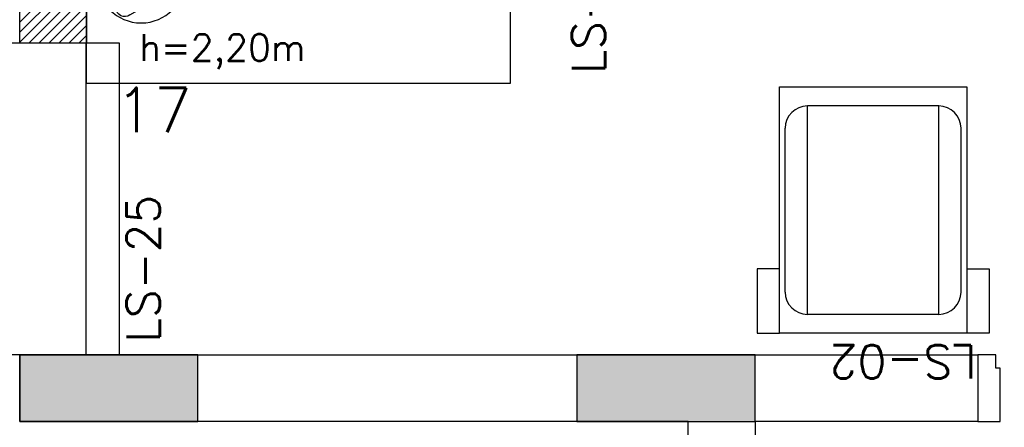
# Model space of a CAD drawing. Extents: x -21.9 to 51.8, y -25 to 17.
# Tile 22 of 53: x 13.85 to 16.059, y -8.65 to -7.735. Entities that reach past the tile are written whole.
import ezdxf
from ezdxf.enums import TextEntityAlignment as Align

# ---------------------------------------------------------------- set-up
doc = ezdxf.new("R2010")
doc.units = 0
doc.header["$MEASUREMENT"] = 0
for name, color, linetype in [('ILUMINACAO', 1, 'Continuous'), ('PAREDES', 8, 'Continuous'), ('TOMADAS_ENERGIA', 1, 'Continuous')]:
    doc.layers.add(name, color=color, linetype=linetype)
doc.styles.add('20--4-0', font='romans.shx', dxfattribs={"height": 0.08})
doc.styles.add('ROMANS', font='romans')

# ---------------------------------------------------------------- blocks, each defined once
blk = doc.blocks.new('PORTA 70')
at = {"layer": 'PAREDES'}
for p, q in [((-95.2983, 46.0042), (-95.2983, 45.2842)), ((-95.2683, 46.0042), (-95.2983, 46.0042)), ((-95.2683, 45.2842), (-95.2683, 46.0042)), ((-95.9883, 45.2842), (-96.0283, 45.2842)), ((-95.9883, 45.2542), (-95.9883, 45.2842)), ((-95.2983, 45.2842), (-95.2683, 45.2842)), ((-95.2683, 45.2842), (-95.2283, 45.2842)), ((-95.2683, 45.2542), (-95.2683, 45.2842)), ((-95.9783, 45.2542), (-95.9883, 45.2542)), ((-95.9783, 45.1342), (-95.9783, 45.2542)), ((-95.2783, 45.1342), (-95.2783, 45.2542)), ((-95.2783, 45.2542), (-95.2683, 45.2542)), ((-96.0283, 45.1342), (-95.9783, 45.1342)), ((-95.2283, 45.1342), (-95.2783, 45.1342))]:
    blk.add_line(p, q, dxfattribs=at)
blk = doc.blocks.new('LS-02')
for p, q in [((-153.9427, 52.6396), (-153.9427, 52.5896)), ((-153.7977, 52.6396), (-153.9427, 52.6396)), ((-153.7977, 52.5896), (-153.7977, 52.6396)), ((-153.8502, 52.5769), (-153.4822, 52.5769)), ((-153.9002, 52.2323), (-153.9002, 52.5269)), ((-153.9002, 52.5269), (-153.4322, 52.5269)), ((-153.4322, 52.2323), (-153.4322, 52.5269)), ((-153.9002, 52.2323), (-153.4322, 52.2323)), ((-153.9427, 52.1192), (-153.9427, 52.1696)), ((-153.8502, 52.1823), (-153.4822, 52.1823)), ((-153.7977, 52.1696), (-153.7977, 52.1192)), ((-153.7977, 52.1192), (-153.9427, 52.1192))]:
    blk.add_line(p, q)
blk.add_lwpolyline([(-153.3897, 52.1696), (-153.9427, 52.1696), (-153.9427, 52.5896), (-153.3897, 52.5896)], close=True)
for centre, start, end in [((-153.8502, 52.5269), 90, 180), ((-153.4822, 52.5269), 0, 90), ((-153.8502, 52.2323), 180, 270), ((-153.4822, 52.2323), 270, 0)]:
    blk.add_arc(centre, 0.05, start, end)
at = {"style": '20--4-0'}
blk.add_text('LS-02', height=0.075, rotation=90, dxfattribs=at).set_placement((-153.9691, 52.1474))
blk = doc.blocks.new('LS- 19')
blk.add_lwpolyline([(-132.0394, 57.6183), (-131.8904, 57.6183), (-131.8904, 57.2856), (-130.9379, 57.2856), (-130.9379, 59.0732), (-131.8904, 59.0732), (-131.8904, 58.7405), (-132.0394, 58.7405), (-132.0394, 57.6183)])
at = {"style": '20--4-0'}
blk.add_text('LS-19', height=0.07449, rotation=90, dxfattribs=at).set_placement((-130.7259, 57.3061))
blk = doc.blocks.new('TE3ALT07')
blk.add_hatch(color=256).paths.add_polyline_path([(-1.133, 2.789), (1.133, 2.789), (0.353, 4.139, 0.624289), (-0.353, 4.139)])
for p, q in [((-1.617, 1.949), (-0.353, 4.139)), ((0.353, 4.139), (1.631, 1.925)), ((-1.133, 2.789), (1.133, 2.789)), ((-1.297, 1.32), (1.28, 1.32)), ((0, 0), (0, 1.32))]:
    blk.add_line(p, q)
blk.add_circle((0.002, 2.451), 1.98)
for centre, start, end in [((0, 3.967), 26.0479, 153.9521), ((-1.302, 1.713), 143.1332, 270.777), ((1.3, 1.713), 267.1811, 32.5689)]:
    blk.add_arc(centre, 0.393, start, end)
at = {"style": 'ROMANS', "flags": 8}
for tag, p in [('020', (-5.059, 1.95)), ('001', (3.972, 2.024))]:
    blk.add_attdef(tag, text='', height=1.6, dxfattribs=at).set_placement(p, align=Align.MIDDLE_CENTER)

msp = doc.modelspace()

# ---------------------------------------------------------------- hatches: boundary and pattern name
at = {"layer": 'PAREDES', "lineweight": -3}
h = msp.add_hatch(dxfattribs=at)
h.set_pattern_fill('LINE', color=256, scale=0.005, angle=45)
h.set_pattern_definition([(45, (112.312373, -60.326143), (-0.0112253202, 0.0112253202), [])])
h.paths.add_polyline_path([(14, -7.5524), (13.85, -7.5524), (13.85, -7.7874), (14, -7.7874)])
h = msp.add_hatch(color=256, dxfattribs=at)
h.dxf.hatch_style = 1
h.paths.add_polyline_path([(13.85, -8.4874), (13.85, -8.6374), (14.25, -8.6374), (14.25, -8.4874)])
h = msp.add_hatch(color=256, dxfattribs=at)
h.dxf.hatch_style = 1
h.paths.add_polyline_path([(15.1, -8.4874), (15.1, -8.6374), (15.5, -8.6374), (15.5, -8.4874)])

# ---------------------------------------------------------------- linework, layer by layer
for p, q in [((14.074, -7.7874), (13.774, -7.7874)), ((13.999, -8.4874), (13.999, -7.7874)), ((14.074, -8.4874), (14.074, -7.7874)), ((14.074, -8.4874), (13.774, -8.4874)), ((13.85, -8.4874), (16, -8.4874)), ((13.85, -8.6374), (13.85, -8.4874)), ((16, -8.4874), (16, -8.6374)), ((15.35, -8.6374), (13.85, -8.6374)), ((15.35, -12.1874), (15.35, -8.6374)), ((16, -8.6374), (15.5, -8.6374)), ((15.5, -8.6374), (15.5, -12.1874))]:
    msp.add_line(p, q, dxfattribs=at)
for points in [[(13.85, -7.5524), (14, -7.5524), (14, -7.7874), (13.85, -7.7874)], [(13.85, -8.4874), (13.85, -8.6374), (14.25, -8.6374), (14.25, -8.4874), (13.85, -8.4874)], [(15.1, -8.4874), (15.1, -8.6374), (15.5, -8.6374), (15.5, -8.4874), (15.1, -8.4874)]]:
    msp.add_lwpolyline(points, close=True, dxfattribs=at)

# ---------------------------------------------------------------- block references
for name, p in [('LS- 19', (145.8894, -65.1629)), ('PORTA 70', (112.0283, -53.7716))]:
    msp.add_blockref(name, p, dxfattribs=at)
at = {"layer": 'PAREDES', "lineweight": -3, "rotation": 90}
msp.add_blockref('LS-02', (68.1445, 145.5036), dxfattribs=at)
at = {"layer": 'TOMADAS_ENERGIA'}
ref = msp.add_blockref('TE3ALT07', (14, -7.6434), dxfattribs=dict(at, xscale=-0.04999999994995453, yscale=0.04999999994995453, zscale=0.04999999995, rotation=270.0000000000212))
ref.add_attrib('001', '17', dxfattribs={"layer": '0', "height": 0.1, "style": 'ROMANS', "flags": 8}).set_placement((14.1506, -7.9378), align=Align.MIDDLE_CENTER)

# ---------------------------------------------------------------- texts
at = {"layer": 'ILUMINACAO', "style": 'ROMANS'}
msp.add_text('h=2,20m', height=0.06, dxfattribs=at).set_placement((14.118, -7.7675), align=Align.TOP_LEFT)
at = {"layer": 'PAREDES', "lineweight": -3, "style": '20--4-0'}
msp.add_text('LS-25', height=0.075, rotation=90, dxfattribs=at).set_placement((14.1647, -8.4596))

doc.saveas('drawing.dxf')
